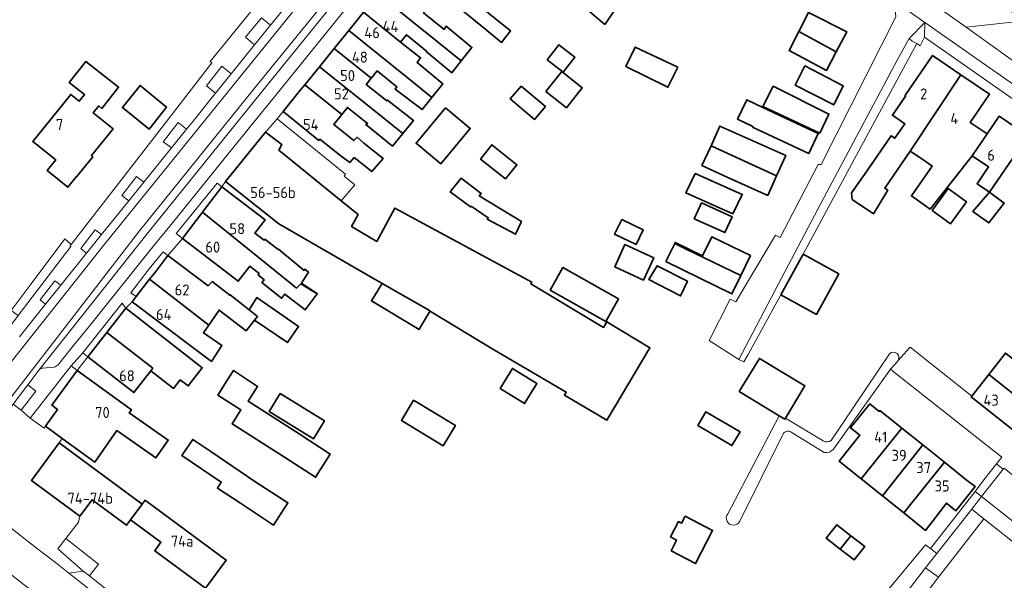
# Model space of a CAD drawing. Header units: metres. Extents: x 245598 to 248629, y 478632 to 481821.
# Tile 50 of 122: x 247785 to 247946, y 479452 to 479543. Entities that reach past the tile are written whole.
import ezdxf
from ezdxf.enums import TextEntityAlignment as Align

# ---------------------------------------------------------------- set-up
doc = ezdxf.new("R2010")
doc.units = ezdxf.units.M
for name, color, linetype, lineweight in [('B-XX-GR-GROENVOORZIENING-GV', 80, 'Continuous', 18), ('B-XX-IE-TERREINAFSCHEIDING_KUNSTMATIG_HEKWERK-G', 20, 'IE-TERREINAFSCHEIDING-KUNSTMATIG', 18), ('B-XX-IE-TERREINAFSCHEIDING_KUNSTMATIG_MUUR-G', 90, 'IE-TERREINAFSCHEIDING-KUNSTMATIG-DICHT', 18), ('B-XX-OG-BEBOUWING-GV', 7, 'Continuous', 35), ('B-XX-OG-BEBOUWING-T18', 10, 'Continuous', 18), ('B-XX-OG-TERREIN_ERF-GV', 7, 'Continuous', 18), ('B-XX-OG-WATER_GREPPEL-GV', 160, 'Continuous', 18), ('B-XX-VH-ONVERHARD-GV', 252, 'Continuous', 18), ('B-XX-VH-VERHARDING_GESLOTEN-GV', 252, 'Continuous', 18), ('B-XX-VH-VERHARDING_HALFVERHARDING-GV', 252, 'Continuous', 18), ('B-XX-VH-VERHARDING_OPEN-GV', 252, 'Continuous', 18)]:
    doc.layers.add(name, color=color, linetype=linetype, lineweight=lineweight)
doc.styles.add('NLCS-ISO-M-T18', font='NLCS-ISO.ttf', dxfattribs={"height": 1.8})
doc.linetypes.add('IE-TERREINAFSCHEIDING-KUNSTMATIG', pattern='A,4,[82,NLCS.SHX,S=0.75,R=90,X=0,Y=0],4,-2', length=10)
doc.linetypes.add('IE-TERREINAFSCHEIDING-KUNSTMATIG-DICHT', pattern='A,8,-1,[82,NLCS.SHX,S=0.75,R=90,X=0,Y=0],-1', length=10)

msp = doc.modelspace()

# ---------------------------------------------------------------- linework, layer by layer
at = {"layer": 'B-XX-GR-GROENVOORZIENING-GV'}
for points in [[(247935.9, 479554.23), (247933.08, 479546.81), (247939.93, 479541.9), (247948.4, 479542.8), (247946.16, 479546.26)], [(247823.837, 479539.039), (247826.429, 479542.238), (247824.95, 479543.409), (247822.357, 479540.259)], [(247948.4, 479542.8), (247939.93, 479541.9), (247952.647, 479532.777), (247952.566, 479533.807), (247951.9, 479542.877), (247951.775, 479544.575)], [(247933.142, 479540.255), (247933.18, 479542.66), (247930.63, 479540.03), (247931.14, 479539.59), (247931.86, 479539.25), (247932.44, 479538.86)], [(247817.46, 479531.114), (247820.003, 479534.286), (247818.473, 479535.516), (247815.963, 479532.299)], [(247812.709, 479525.248), (247811.331, 479526.317), (247808.915, 479523.201), (247810.265, 479522.192)], [(247803.293, 479513.543), (247805.736, 479516.588), (247804.541, 479517.527), (247802.16, 479514.413)], [(247796.378, 479505.009), (247798.863, 479508.068), (247797.84, 479508.841), (247795.45, 479505.742)], [(247784.1, 479495.66), (247785.276, 479494.82), (247793.851, 479506.107), (247793.743, 479506.218), (247793.922, 479506.449), (247792.86, 479507.34), (247787.355, 479500)], [(247789.702, 479496.706), (247792.191, 479499.784), (247791.252, 479500.483), (247788.866, 479497.375)], [(247942.455, 479465.268), (247940.833, 479463.206), (247942.793, 479461.617), (247953.189, 479453.405), (247955.035, 479455.236), (247954.338, 479455.854)], [(247933.301, 479453.632), (247935.41, 479452.094), (247942.793, 479461.617), (247940.833, 479463.206), (247935.155, 479455.989)], [(247936.699, 479441.391), (247941.217, 479441.089), (247932.361, 479448.162), (247935.41, 479452.094), (247933.301, 479453.632), (247929.362, 479448.548), (247928.683, 479447.708), (247930.284, 479446.452), (247930.236, 479446.391), (247936.625, 479441.297)]]:
    msp.add_lwpolyline(points, close=True, dxfattribs=at)
at = {"layer": 'B-XX-IE-TERREINAFSCHEIDING_KUNSTMATIG_HEKWERK-G'}
for points in [[(247924.687, 479525.976), (247931.86, 479539.25)], [(247909.697, 479498.214), (247904.351, 479488.44)]]:
    msp.add_lwpolyline(points, dxfattribs=at)
at = {"layer": 'B-XX-IE-TERREINAFSCHEIDING_KUNSTMATIG_MUUR-G'}
msp.add_lwpolyline([(247913.327, 479504.822), (247924.687, 479525.976)], dxfattribs=at)
at = {"layer": 'B-XX-OG-BEBOUWING-GV'}
for points in [[(247848.906, 479553.395), (247846.395, 479550.285), (247852.383, 479545.447), (247854.145, 479547.629), (247857.582, 479544.855), (247857.536, 479544.799), (247861.6, 479541.46), (247864.097, 479539.409), (247865.605, 479541.283), (247863.084, 479543.34), (247859.011, 479546.625), (247849.58, 479554.23)], [(247846.395, 479550.285), (247845.044, 479548.612), (247844.015, 479547.337), (247853.355, 479539.787), (247857.546, 479536.399), (247859.3, 479538.6), (247855.1, 479542.04), (247854.76, 479541.527), (247851.405, 479544.236), (247852.383, 479545.447)], [(247881, 479542.31), (247882.94, 479545.14), (247878.44, 479548.84), (247876.34, 479546.24)], [(247853.355, 479539.787), (247844.015, 479547.337), (247843.349, 479546.513), (247841.584, 479544.326), (247847.661, 479539.448), (247848.61, 479540.624), (247851.892, 479537.975), (247851.848, 479537.922), (247856, 479534.46), (247857.546, 479536.399)], [(247848.661, 479533.735), (247852.762, 479530.431), (247854.54, 479532.64), (247850.34, 479536.14), (247850.91, 479536.91), (247847.661, 479539.448), (247841.584, 479544.326), (247840.319, 479542.76), (247839.192, 479541.364)], [(247912.613, 479541.181), (247918.747, 479537.87), (247920.46, 479541.14), (247914.21, 479544.31)], [(247836.83, 479538.439), (247842.874, 479533.583), (247843.813, 479534.747), (247847.025, 479532.153), (247846.76, 479531.8), (247851.16, 479528.44), (247852.762, 479530.431), (247848.661, 479533.735), (247839.192, 479541.364)], [(247912.613, 479541.181), (247911.04, 479538.1), (247917.16, 479534.84), (247918.747, 479537.87)], [(247842.874, 479533.583), (247836.83, 479538.439), (247834.41, 479535.441), (247843.816, 479527.921), (247846.387, 479525.865), (247848.001, 479524.533), (247849.74, 479526.66), (247845.489, 479529.996), (247845.388, 479529.867), (247842.05, 479532.562)], [(247871.562, 479536.587), (247874.17, 479534.542), (247876.091, 479536.992), (247873.484, 479539.037)], [(247892.86, 479535.36), (247885.9, 479538.64), (247884.4, 479535.5), (247891.26, 479532.1)], [(247930.053, 479530.874), (247929.952, 479530.727), (247930.06, 479530.654), (247927.912, 479527.519), (247929.917, 479526.145), (247928.289, 479523.769), (247927.712, 479524.165), (247923.371, 479517.829), (247921.226, 479514.834), (247921.358, 479513.779), (247924.833, 479511.435), (247927.134, 479515.286), (247926.638, 479515.591), (247930.809, 479521.679), (247939.074, 479534.127), (247934.451, 479537.294)], [(247794.757, 479517.5), (247794.793, 479517.471), (247797.447, 479520.756), (247797.213, 479520.945), (247800.737, 479525.308), (247797.491, 479527.931), (247798.391, 479529.046), (247798.924, 479528.631), (247801.636, 479532.116), (247796.273, 479536.29), (247793.594, 479532.848), (247796.093, 479530.903), (247795.2, 479529.798), (247793.816, 479530.917), (247787.629, 479523.259), (247791.371, 479520.236), (247789.973, 479518.506), (247793.36, 479515.77)], [(247832.034, 479532.499), (247838.045, 479527.63), (247838.985, 479528.794), (247842.253, 479526.156), (247842, 479526), (247846.34, 479522.5), (247848.001, 479524.533), (247846.387, 479525.865), (247843.816, 479527.921), (247834.41, 479535.441)], [(247913.63, 479535.61), (247912.05, 479532.43), (247918.34, 479529.2), (247919.84, 479532.34)], [(247871.368, 479531.398), (247874.721, 479528.752), (247877.292, 479532.009), (247873.94, 479534.656)], [(247933.17, 479520.062), (247934.403, 479519.217), (247931, 479514.36), (247934.06, 479512.2), (247940.928, 479520.897), (247943.359, 479524.464), (247940.59, 479526.345), (247943.734, 479530.935), (247939.074, 479534.127), (247930.809, 479521.679)], [(247809.48, 479528.86), (247805.14, 479532.4), (247802.26, 479528.76), (247806.6, 479525.26)], [(247838.045, 479527.63), (247832.034, 479532.499), (247831.343, 479531.643), (247828.495, 479528.115), (247834.32, 479523.411), (247834.482, 479523.612), (247837.942, 479520.818), (247839.36, 479519.8), (247840.06, 479520.6), (247842.94, 479518.34), (247844.8, 479520.44), (247841.66, 479522.96), (247840.54, 479523.94), (247840.017, 479523.389), (247836.75, 479526.026)], [(247867.318, 479532.272), (247865.555, 479530.185), (247869.512, 479526.843), (247871.275, 479528.93)], [(247908.43, 479532.28), (247906.76, 479528.96), (247916.04, 479524.6), (247917.54, 479527.7)], [(247914.24, 479521.261), (247915.784, 479524.524), (247906.749, 479528.798), (247904.128, 479530.038), (247902.634, 479526.88), (247905.137, 479525.696), (247905.088, 479525.591)], [(247854.967, 479528.743), (247850.169, 479522.962), (247854.224, 479519.597), (247859.022, 479525.378)], [(247943.359, 479524.464), (247940.928, 479520.897), (247943.593, 479519.081), (247941.719, 479516.332), (247943.751, 479514.947), (247950.031, 479524.161), (247945.335, 479527.362)], [(247909.008, 479517.642), (247910.5, 479520.94), (247899.74, 479525.76), (247898.3, 479522.54)], [(247852.653, 479495.458), (247862.683, 479489.328), (247874.689, 479482.339), (247874.399, 479481.852), (247881.292, 479477.742), (247888.344, 479489.57), (247881.29, 479493.776), (247880.766, 479492.896), (247868.885, 479499.98), (247869.048, 479500.26), (247846.71, 479512.363), (247843.762, 479506.935), (247839.643, 479509.38), (247840.703, 479511.324), (247837.926, 479513.577), (247827.79, 479521.8), (247828.276, 479522.743), (247825.593, 479524.757), (247819.312, 479516.978), (247819.094, 479516.708), (247827.797, 479509.806), (247844.641, 479500.083), (247852.459, 479495.57)], [(247864.76, 479517.141), (247866.624, 479519.439), (247862.54, 479522.7), (247860.7, 479520.36)], [(247898.3, 479522.54), (247896.811, 479519.331), (247901.06, 479517.36), (247907.56, 479514.44), (247909.008, 479517.642)], [(247901.871, 479511.439), (247903.397, 479514.595), (247895.737, 479518.003), (247894.211, 479514.847)], [(247859.158, 479512.682), (247861.943, 479510.794), (247861.799, 479510.535), (247866.418, 479508.104), (247867.358, 479510.158), (247860.497, 479514.35), (247860.81, 479514.74), (247857.54, 479517.24), (247855.76, 479515), (247859.06, 479512.56)], [(247830, 479499.846), (247830.66, 479499.314), (247831.367, 479499.979), (247834.064, 479498.37), (247834.078, 479498.389), (247832.489, 479499.4), (247831.459, 479500.127), (247832.626, 479501.881), (247832, 479502.389), (247831.889, 479502.189), (247827.711, 479505.678), (247827.658, 479505.611), (247825.51, 479507.29), (247825.378, 479507.12), (247823.882, 479508.29), (247825.534, 479510.445), (247818.496, 479515.84), (247815.994, 479512.574), (247815.386, 479511.781), (247815.314, 479511.687), (247825.761, 479503.264)], [(247934.39, 479511.958), (247937.377, 479509.799), (247939.981, 479513.402), (247936.993, 479515.561)], [(247943.751, 479514.947), (247941, 479511.8), (247943.64, 479509.94), (247946.153, 479513.186)], [(247895.573, 479510.595), (247900.575, 479508.354), (247901.739, 479510.965), (247896.737, 479513.206)], [(247815.314, 479511.687), (247812.045, 479507.422), (247818.8, 479502.244), (247821.17, 479500.428), (247823.039, 479502.866), (247824.562, 479501.699), (247824.422, 479501.489), (247825.367, 479500.667), (247825.011, 479500.2), (247828.233, 479497.656), (247828.744, 479498.289), (247832.1, 479495.756), (247834.064, 479498.37), (247831.367, 479499.979), (247830.66, 479499.314), (247830, 479499.846), (247825.761, 479503.264)], [(247883.724, 479510.487), (247882.575, 479508.107), (247886.087, 479506.411), (247887.236, 479508.792)], [(247884.262, 479506.404), (247882.605, 479502.769), (247887.303, 479500.627), (247888.96, 479504.261)], [(247903.156, 479501.346), (247894.236, 479505.68), (247892.379, 479506.594), (247890.944, 479503.668), (247901.704, 479498.355)], [(247903.156, 479501.346), (247904.74, 479504.608), (247898.456, 479507.691), (247896.926, 479504.571), (247892.461, 479506.761), (247892.379, 479506.594), (247894.236, 479505.68)], [(247913.327, 479504.822), (247909.697, 479498.214), (247915.517, 479495.017), (247919.147, 479501.625)], [(247806.977, 479501.111), (247806.703, 479500.758), (247816.36, 479493.277), (247818.037, 479495.72), (247822.444, 479492.333), (247823.822, 479494.056), (247824.311, 479494.667), (247822.922, 479495.778), (247819.846, 479498.223), (247819.768, 479498.125), (247816.904, 479500.359), (247816.246, 479499.683), (247809.696, 479504.609), (247807.698, 479502.038)], [(247872.052, 479498.963), (247881.141, 479493.836), (247883.229, 479497.538), (247874.14, 479502.664)], [(247889.523, 479500), (247893.34, 479498.04), (247894.45, 479500.43), (247889.54, 479502.96), (247888.16, 479500.7)], [(247803.846, 479497.083), (247813.732, 479489.618), (247816.802, 479487.343), (247818.502, 479489.935), (247815.487, 479492.005), (247816.36, 479493.277), (247806.703, 479500.758), (247804.512, 479497.94)], [(247852.311, 479495.322), (247852.459, 479495.57), (247844.641, 479500.083), (247844.531, 479499.901), (247842.889, 479497.2), (247850.667, 479492.567), (247850.867, 479492.9)], [(247823.822, 479494.056), (247829.2, 479490.411), (247831.011, 479493.056), (247824.167, 479497.756), (247822.922, 479495.778), (247824.311, 479494.667)], [(247802.801, 479496.032), (247799.713, 479492.069), (247807.22, 479486.219), (247806.91, 479485.821), (247810.608, 479482.94), (247811.705, 479484.348), (247812.997, 479483.341), (247815.298, 479486.294), (247814.725, 479486.741)], [(247799.713, 479492.069), (247796.772, 479488.294), (247796.625, 479488.106), (247804.133, 479482.257), (247806.91, 479485.821), (247807.22, 479486.219)], [(247954.759, 479482.08), (247946.364, 479488.686), (247943.606, 479485.181), (247952.001, 479478.575)], [(247902.919, 479482.421), (247909.423, 479478.467), (247910.329, 479477.916), (247910.428, 479478.079), (247913.621, 479483.33), (247906.21, 479487.835)], [(247794.866, 479485.845), (247790.765, 479480.181), (247791.693, 479479.51), (247789.699, 479476.757), (247792.445, 479474.769), (247797.768, 479470.915), (247801.347, 479476.036), (247807.707, 479471.592), (247809.73, 479474.487), (247803.368, 479478.934), (247803.719, 479479.436)], [(247819.301, 479484.187), (247817.803, 479481.852), (247821.601, 479479.413), (247820.16, 479477.168), (247828.686, 479471.693), (247833.772, 479468.429), (247836.173, 479472.203), (247831.122, 479475.489), (247822.779, 479480.847), (247824.32, 479483.247), (247820.386, 479485.878)], [(247863.872, 479482.896), (247867.856, 479480.448), (247869.877, 479483.738), (247865.893, 479486.186)], [(247943.606, 479485.181), (247940.846, 479481.672), (247940.743, 479481.542), (247949.138, 479474.936), (247949.199, 479475.014), (247952.001, 479478.575)], [(247828.017, 479482.08), (247826.22, 479479.17), (247833.45, 479474.706), (247835.246, 479477.617)], [(247849.775, 479481.016), (247847.774, 479477.711), (247854.591, 479473.584), (247856.592, 479476.889)], [(247896.156, 479476.857), (247901.713, 479473.602), (247903.032, 479475.854), (247897.476, 479479.109)], [(247925.846, 479479.33), (247925.722, 479479.176), (247924.203, 479480.396), (247921.075, 479476.501), (247922.602, 479475.275), (247919.214, 479471.056), (247922.809, 479468.175), (247929.42, 479476.465)], [(247929.42, 479476.465), (247922.809, 479468.175), (247926.262, 479465.408), (247932.852, 479473.714)], [(247823.867, 479467.733), (247823.844, 479467.733), (247816.689, 479472.611), (247813.767, 479474.611), (247811.967, 479471.989), (247818.389, 479467.611), (247817.767, 479466.667), (247821.546, 479464.214), (247826.932, 479460.613), (247829.275, 479464.251)], [(247791.95, 479474.046), (247787.409, 479467.905), (247795.325, 479462.051), (247797.317, 479464.745), (247802.917, 479460.602), (247803.573, 479461.489), (247805.509, 479464.017)], [(247929.765, 479462.6), (247936.397, 479470.873), (247932.852, 479473.714), (247926.262, 479465.408)], [(247936.397, 479470.873), (247929.765, 479462.6), (247933.31, 479459.759), (247936.722, 479464.207), (247938.259, 479462.96), (247941.385, 479466.912), (247939.941, 479468.032)], [(247805.509, 479464.017), (247803.573, 479461.489), (247808.547, 479457.811), (247807.535, 479456.441), (247815.809, 479450.323), (247816.122, 479450.747), (247819.193, 479454.899), (247806.001, 479464.656), (247805.989, 479464.665)], [(247892.982, 479461.22), (247891.716, 479458.682), (247892.687, 479458.179), (247891.782, 479456.431), (247895.775, 479454.366), (247898.559, 479459.75), (247894.088, 479462.062), (247893.511, 479460.947)], [(247919.391, 479456.701), (247921.111, 479458.887), (247918.824, 479460.686), (247917.105, 479458.495)], [(247921.111, 479458.887), (247919.391, 479456.701), (247921.657, 479454.923), (247923.375, 479457.107)]]:
    msp.add_lwpolyline(points, close=True, dxfattribs=at)
at = {"layer": 'B-XX-OG-TERREIN_ERF-GV'}
for points in [[(247784.1, 479495.66), (247787.355, 479500), (247792.86, 479507.34), (247793.922, 479506.449), (247807.444, 479523.874), (247816.825, 479536.05), (247816.571, 479536.277), (247831.687, 479554.883), (247831.854, 479554.672), (247835.187, 479558.705), (247847.209, 479573.214), (247863.84, 479593.52), (247866.154, 479596.525), (247862.746, 479599.275), (247861.026, 479600.77), (247845.6, 479613.36), (247844.3, 479614.46), (247847.14, 479618), (247824.3, 479636.96)], [(247851.405, 479544.236), (247854.76, 479541.527), (247855.1, 479542.04), (247859.3, 479538.6), (247857.546, 479536.399), (247856, 479534.46), (247851.848, 479537.922), (247851.892, 479537.975), (247848.61, 479540.624), (247847.661, 479539.448), (247850.91, 479536.91), (247850.34, 479536.14), (247854.54, 479532.64), (247852.762, 479530.431), (247851.16, 479528.44), (247846.76, 479531.8), (247847.025, 479532.153), (247843.813, 479534.747), (247842.874, 479533.583), (247842.05, 479532.562), (247845.388, 479529.867), (247845.489, 479529.996), (247849.74, 479526.66), (247848.001, 479524.533), (247846.34, 479522.5), (247842, 479526), (247842.253, 479526.156), (247838.985, 479528.794), (247838.045, 479527.63), (247836.75, 479526.026), (247840.017, 479523.389), (247840.54, 479523.94), (247841.66, 479522.96), (247844.8, 479520.44), (247842.94, 479518.34), (247840.06, 479520.6), (247839.36, 479519.8), (247837.942, 479520.818), (247834.482, 479523.612), (247834.32, 479523.411), (247828.495, 479528.115), (247827.503, 479526.943), (247838.68, 479517.91), (247838.46, 479517.56), (247840.16, 479516.14), (247837.926, 479513.577), (247840.703, 479511.324), (247839.643, 479509.38), (247843.762, 479506.935), (247846.71, 479512.363), (247869.048, 479500.26), (247868.885, 479499.98), (247880.766, 479492.896), (247881.29, 479493.776), (247888.344, 479489.57), (247881.292, 479477.742), (247874.399, 479481.852), (247874.689, 479482.339), (247862.683, 479489.328), (247852.653, 479495.458), (247852.459, 479495.57), (247852.311, 479495.322), (247850.867, 479492.9), (247850.667, 479492.567), (247842.889, 479497.2), (247844.531, 479499.901), (247844.641, 479500.083), (247827.797, 479509.806), (247819.094, 479516.708), (247818.496, 479515.84), (247825.534, 479510.445), (247823.882, 479508.29), (247825.378, 479507.12), (247825.51, 479507.29), (247827.658, 479505.611), (247827.711, 479505.678), (247831.889, 479502.189), (247832, 479502.389), (247832.626, 479501.881), (247831.459, 479500.127), (247832.489, 479499.4), (247834.078, 479498.389), (247834.064, 479498.37), (247832.1, 479495.756), (247828.744, 479498.289), (247828.233, 479497.656), (247825.011, 479500.2), (247825.367, 479500.667), (247824.422, 479501.489), (247824.562, 479501.699), (247823.039, 479502.866), (247821.17, 479500.428), (247818.8, 479502.244), (247812.045, 479507.422), (247809.696, 479504.609), (247816.246, 479499.683), (247816.904, 479500.359), (247819.768, 479498.125), (247819.846, 479498.223), (247822.922, 479495.778), (247824.167, 479497.756), (247831.011, 479493.056), (247829.2, 479490.411), (247823.822, 479494.056), (247822.444, 479492.333), (247818.037, 479495.72), (247816.36, 479493.277), (247815.487, 479492.005), (247818.502, 479489.935), (247816.802, 479487.343), (247813.732, 479489.618), (247803.846, 479497.083), (247802.801, 479496.032), (247814.725, 479486.741), (247815.298, 479486.294), (247812.997, 479483.341), (247811.705, 479484.348), (247810.608, 479482.94), (247806.91, 479485.821), (247804.133, 479482.257), (247796.625, 479488.106), (247794.866, 479485.845), (247803.719, 479479.436), (247803.368, 479478.934), (247809.73, 479474.487), (247807.707, 479471.592), (247801.347, 479476.036), (247797.768, 479470.915), (247792.445, 479474.769), (247791.95, 479474.046), (247805.509, 479464.017), (247805.989, 479464.665), (247806.001, 479464.656), (247819.193, 479454.899), (247816.122, 479450.747)], [(247863.084, 479543.34), (247865.605, 479541.283), (247864.097, 479539.409), (247861.6, 479541.46), (247857.536, 479544.799)], [(247955.04, 479524.9), (247933.142, 479540.255), (247932.44, 479538.86), (247931.86, 479539.25), (247924.687, 479525.976), (247913.327, 479504.822), (247919.147, 479501.625), (247915.517, 479495.017), (247909.697, 479498.214), (247904.351, 479488.44), (247903.664, 479487.245), (247902.84, 479487.66), (247898, 479490.74), (247901.44, 479497.5), (247902.36, 479497.06), (247904.1, 479500), (247908.8, 479507.94), (247909.6, 479507.54), (247915.8, 479519.5), (247916.26, 479519.5), (247928.44, 479543.6)], [(247928.799, 479487.433), (247930.789, 479489.689), (247940.846, 479481.672), (247943.606, 479485.181), (247946.364, 479488.686)], [(247901.019, 479462.484), (247909.423, 479478.467), (247902.919, 479482.421), (247906.21, 479487.835), (247913.621, 479483.33), (247910.428, 479478.079), (247916.615, 479474.371)], [(247917.909, 479474.452), (247927.444, 479488.578)], [(247926.627, 479449.321), (247933.311, 479457.4), (247934.126, 479456.789), (247938.693, 479462.617), (247941.389, 479466.113), (247942.841, 479467.995), (247944.891, 479470.597), (247945.763, 479471.704), (247928.227, 479485.544), (247927.582, 479486.053), (247918.287, 479473.02)], [(247916.788, 479472.495), (247911.381, 479475.807)], [(247909.99, 479475.3), (247903.006, 479461.261)], [(247815.809, 479450.323), (247807.535, 479456.441), (247808.547, 479457.811), (247803.573, 479461.489), (247802.917, 479460.602), (247797.317, 479464.745), (247795.325, 479462.051), (247795.067, 479461.078), (247793.01, 479458.437), (247798.344, 479454.267), (247796.889, 479452.311), (247808.633, 479442.933)]]:
    msp.add_lwpolyline(points, dxfattribs=at)
for points in [[(247881, 479542.31), (247876.34, 479546.24), (247878.44, 479548.84), (247882.94, 479545.14)], [(247912.613, 479541.181), (247914.21, 479544.31), (247920.46, 479541.14), (247918.747, 479537.87), (247917.16, 479534.84), (247911.04, 479538.1)], [(247871.562, 479536.587), (247873.484, 479539.037), (247876.091, 479536.992), (247874.17, 479534.542)], [(247892.86, 479535.36), (247891.26, 479532.1), (247884.4, 479535.5), (247885.9, 479538.64)], [(247934.403, 479519.217), (247933.17, 479520.062), (247930.809, 479521.679), (247926.638, 479515.591), (247927.134, 479515.286), (247924.833, 479511.435), (247921.358, 479513.779), (247921.226, 479514.834), (247923.371, 479517.829), (247927.712, 479524.165), (247928.289, 479523.769), (247929.917, 479526.145), (247927.912, 479527.519), (247930.06, 479530.654), (247929.952, 479530.727), (247930.053, 479530.874), (247934.451, 479537.294), (247939.074, 479534.127), (247943.734, 479530.935), (247940.59, 479526.345), (247943.359, 479524.464), (247945.335, 479527.362), (247950.031, 479524.161), (247943.751, 479514.947), (247941.719, 479516.332), (247943.593, 479519.081), (247940.928, 479520.897), (247934.06, 479512.2), (247931, 479514.36)], [(247798.391, 479529.046), (247797.491, 479527.931), (247800.737, 479525.308), (247797.213, 479520.945), (247797.447, 479520.756), (247794.793, 479517.471), (247794.757, 479517.5), (247793.36, 479515.77), (247789.973, 479518.506), (247791.371, 479520.236), (247787.629, 479523.259), (247793.816, 479530.917), (247795.2, 479529.798), (247796.093, 479530.903), (247793.594, 479532.848), (247796.273, 479536.29), (247801.636, 479532.116), (247798.924, 479528.631)], [(247913.63, 479535.61), (247919.84, 479532.34), (247918.34, 479529.2), (247912.05, 479532.43)], [(247871.368, 479531.398), (247873.94, 479534.656), (247877.292, 479532.009), (247874.721, 479528.752)], [(247809.48, 479528.86), (247806.6, 479525.26), (247802.26, 479528.76), (247805.14, 479532.4)], [(247867.318, 479532.272), (247871.275, 479528.93), (247869.512, 479526.843), (247865.555, 479530.185)], [(247908.43, 479532.28), (247917.54, 479527.7), (247916.04, 479524.6), (247906.76, 479528.96)], [(247914.24, 479521.261), (247905.088, 479525.591), (247905.137, 479525.696), (247902.634, 479526.88), (247904.128, 479530.038), (247906.749, 479528.798), (247915.784, 479524.524)], [(247854.967, 479528.743), (247859.022, 479525.378), (247854.224, 479519.597), (247850.169, 479522.962)], [(247898.3, 479522.54), (247899.74, 479525.76), (247910.5, 479520.94), (247909.008, 479517.642), (247907.56, 479514.44), (247901.06, 479517.36), (247896.811, 479519.331)], [(247866.624, 479519.439), (247864.76, 479517.141), (247860.7, 479520.36), (247862.54, 479522.7)], [(247901.871, 479511.439), (247894.211, 479514.847), (247895.737, 479518.003), (247903.397, 479514.595)], [(247815.386, 479511.781), (247815.994, 479512.574), (247818.496, 479515.84), (247817.707, 479516.46), (247811.018, 479508.228), (247812.045, 479507.422), (247815.314, 479511.687)], [(247860.497, 479514.35), (247867.358, 479510.158), (247866.418, 479508.104), (247861.799, 479510.535), (247861.943, 479510.794), (247859.158, 479512.682), (247859.06, 479512.56), (247855.76, 479515), (247857.54, 479517.24), (247860.81, 479514.74)], [(247934.39, 479511.958), (247936.993, 479515.561), (247939.981, 479513.402), (247937.377, 479509.799)], [(247943.751, 479514.947), (247946.153, 479513.186), (247943.64, 479509.94), (247941, 479511.8)], [(247895.573, 479510.595), (247896.737, 479513.206), (247901.739, 479510.965), (247900.575, 479508.354)], [(247883.724, 479510.487), (247887.236, 479508.792), (247886.087, 479506.411), (247882.575, 479508.107)], [(247884.262, 479506.404), (247888.96, 479504.261), (247887.303, 479500.627), (247882.605, 479502.769)], [(247892.379, 479506.594), (247892.461, 479506.761), (247896.926, 479504.571), (247898.456, 479507.691), (247904.74, 479504.608), (247903.156, 479501.346), (247901.704, 479498.355), (247890.944, 479503.668)], [(247806.703, 479500.758), (247806.977, 479501.111), (247807.698, 479502.038), (247809.696, 479504.609), (247808.915, 479505.245), (247806.628, 479502.438), (247803.66, 479498.54), (247804.512, 479497.94)], [(247872.052, 479498.963), (247874.14, 479502.664), (247883.229, 479497.538), (247881.141, 479493.836)], [(247889.523, 479500), (247888.16, 479500.7), (247889.54, 479502.96), (247894.45, 479500.43), (247893.34, 479498.04)], [(247799.713, 479492.069), (247802.801, 479496.032), (247802.2, 479496.84), (247795.8, 479488.74), (247796.625, 479488.106), (247796.772, 479488.294)], [(247790.765, 479480.181), (247794.866, 479485.845), (247793.902, 479486.601), (247787.21, 479478.068), (247789.465, 479476.434), (247789.699, 479476.757), (247791.693, 479479.51)], [(247828.686, 479471.693), (247820.16, 479477.168), (247821.601, 479479.413), (247817.803, 479481.852), (247819.301, 479484.187), (247820.386, 479485.878), (247824.32, 479483.247), (247822.779, 479480.847), (247831.122, 479475.489), (247836.173, 479472.203), (247833.772, 479468.429)], [(247863.872, 479482.896), (247865.893, 479486.186), (247869.877, 479483.738), (247867.856, 479480.448)], [(247828.017, 479482.08), (247835.246, 479477.617), (247833.45, 479474.706), (247826.22, 479479.17)], [(247849.775, 479481.016), (247856.592, 479476.889), (247854.591, 479473.584), (247847.774, 479477.711)], [(247896.156, 479476.857), (247897.476, 479479.109), (247903.032, 479475.854), (247901.713, 479473.602)], [(247922.602, 479475.275), (247921.075, 479476.501), (247924.203, 479480.396), (247925.722, 479479.176), (247925.846, 479479.33), (247929.42, 479476.465), (247932.852, 479473.714), (247936.397, 479470.873), (247939.941, 479468.032), (247941.385, 479466.912), (247938.259, 479462.96), (247936.722, 479464.207), (247933.31, 479459.759), (247929.765, 479462.6), (247926.262, 479465.408), (247922.809, 479468.175), (247919.214, 479471.056)], [(247816.689, 479472.611), (247823.844, 479467.733), (247823.867, 479467.733), (247829.275, 479464.251), (247826.932, 479460.613), (247821.546, 479464.214), (247817.767, 479466.667), (247818.389, 479467.611), (247811.967, 479471.989), (247813.767, 479474.611)], [(247891.716, 479458.682), (247892.982, 479461.22), (247893.511, 479460.947), (247894.088, 479462.062), (247898.559, 479459.75), (247895.775, 479454.366), (247891.782, 479456.431), (247892.687, 479458.179)], [(247921.111, 479458.887), (247923.375, 479457.107), (247921.657, 479454.923), (247919.391, 479456.701), (247917.105, 479458.495), (247918.824, 479460.686)]]:
    msp.add_lwpolyline(points, close=True, dxfattribs=at)
for points in [[(247927.444, 479488.578, -0.9477677), (247928.799, 479487.433)], [(247911.381, 479475.807, 0.5068383), (247909.99, 479475.3)], [(247916.615, 479474.371, 0.3313004), (247917.909, 479474.452)], [(247918.287, 479473.02, -0.2991259), (247916.788, 479472.495)], [(247903.006, 479461.261, -1.0941209), (247901.019, 479462.484)]]:
    msp.add_lwpolyline(points, format="xyb", dxfattribs=at)
at = {"layer": 'B-XX-OG-WATER_GREPPEL-GV'}
for points in [[(247928.799, 479487.433, 0.9477677), (247927.444, 479488.578)], [(247909.99, 479475.3, -0.5068383), (247911.381, 479475.807)], [(247917.909, 479474.452, -0.3313004), (247916.615, 479474.371)], [(247916.788, 479472.495, 0.2991259), (247918.287, 479473.02)], [(247901.019, 479462.484, 1.0941209), (247903.006, 479461.261)]]:
    msp.add_lwpolyline(points, format="xyb", dxfattribs=at)
for points in [[(247927.444, 479488.578), (247917.909, 479474.452)], [(247918.287, 479473.02), (247927.582, 479486.053), (247928.711, 479487.333), (247928.799, 479487.433)], [(247910.428, 479478.079), (247910.329, 479477.916), (247909.423, 479478.467), (247901.019, 479462.484)], [(247916.615, 479474.371), (247910.428, 479478.079)], [(247911.381, 479475.807), (247916.788, 479472.495)], [(247903.006, 479461.261), (247909.99, 479475.3)]]:
    msp.add_lwpolyline(points, dxfattribs=at)
at = {"layer": 'B-XX-VH-ONVERHARD-GV'}
for points in [[(247933.18, 479542.66), (247928.23, 479546.14), (247928.44, 479543.6), (247916.26, 479519.5), (247915.8, 479519.5), (247909.6, 479507.54), (247908.8, 479507.94), (247904.1, 479500), (247902.36, 479497.06), (247901.44, 479497.5), (247898, 479490.74), (247902.84, 479487.66), (247909.314, 479500), (247916.26, 479513.24), (247928.7, 479536.5), (247930.63, 479540.03)], [(247935.41, 479452.094), (247932.361, 479448.162), (247941.217, 479441.089), (247953.189, 479453.405), (247942.793, 479461.617)]]:
    msp.add_lwpolyline(points, close=True, dxfattribs=at)
at = {"layer": 'B-XX-VH-VERHARDING_GESLOTEN-GV'}
for points in [[(247866.86, 479585.166), (247864.489, 479587.075), (247839.512, 479556.16), (247811.489, 479521.439), (247799.415, 479506.518), (247784.173, 479487.336), (247778.553, 479479.973), (247781.283, 479477.887), (247805.051, 479508.673), (247824.077, 479532.241), (247840.149, 479552.024), (247866.565, 479584.803)], [(247928.23, 479546.14), (247933.18, 479542.66), (247955.973, 479526.699), (247957.28, 479528.68), (247956.1, 479529.5), (247955.96, 479530.4), (247953.59, 479532.1), (247952.647, 479532.777), (247939.93, 479541.9), (247933.08, 479546.81), (247922.83, 479554.18), (247919.147, 479556.821), (247918.624, 479557.195), (247896.86, 479572.8), (247876.46, 479587.24), (247874.04, 479584.271), (247884.255, 479576.73), (247890.74, 479572.4)], [(247806.256, 479508.112), (247824.971, 479531.311), (247841.05, 479551.181), (247867.907, 479584.322), (247866.86, 479585.166), (247866.565, 479584.803), (247840.149, 479552.024), (247824.077, 479532.241), (247805.051, 479508.673), (247781.283, 479477.887), (247782.096, 479477.266), (247784.453, 479480.371), (247786.822, 479483.505), (247788.679, 479485.975)], [(247793.511, 479452.756), (247791.317, 479454.494), (247788.17, 479456.916), (247784.106, 479460.109), (247780.43, 479455.362), (247800.737, 479439.5), (247804.487, 479444.202)]]:
    msp.add_lwpolyline(points, close=True, dxfattribs=at)
for points in [[(247784.173, 479487.336), (247799.415, 479506.518), (247811.489, 479521.439), (247839.512, 479556.16)], [(247831.03, 479547.92), (247826.429, 479542.238), (247823.837, 479539.039), (247820.003, 479534.286), (247817.46, 479531.114), (247816.547, 479529.988), (247814.052, 479526.859), (247812.709, 479525.248), (247810.265, 479522.192), (247805.736, 479516.588), (247803.293, 479513.543), (247798.863, 479508.068), (247796.378, 479505.009), (247792.191, 479499.784), (247789.702, 479496.706), (247786.269, 479492.403), (247785.452, 479491.33)]]:
    msp.add_lwpolyline(points, dxfattribs=at)
at = {"layer": 'B-XX-VH-VERHARDING_HALFVERHARDING-GV'}
msp.add_lwpolyline([(247909.314, 479500), (247902.84, 479487.66), (247903.664, 479487.245), (247904.351, 479488.44), (247909.697, 479498.214), (247913.327, 479504.822), (247924.687, 479525.976), (247931.86, 479539.25), (247931.14, 479539.59), (247930.63, 479540.03), (247928.7, 479536.5), (247916.26, 479513.24)], close=True, dxfattribs=at)
at = {"layer": 'B-XX-VH-VERHARDING_OPEN-GV'}
for points in [[(247857.875, 479581.071), (247858.206, 479581.477), (247856.954, 479582.516), (247859.519, 479585.697), (247860.766, 479584.657), (247863.416, 479587.939), (247864.91, 479589.809), (247866.154, 479591.312), (247864.896, 479592.336), (247867.482, 479595.495), (247866.154, 479596.525), (247863.84, 479593.52), (247847.209, 479573.214), (247835.187, 479558.705), (247831.854, 479554.672), (247831.687, 479554.883), (247816.571, 479536.277), (247816.825, 479536.05), (247807.444, 479523.874), (247793.922, 479506.449), (247793.743, 479506.218), (247793.851, 479506.107), (247785.276, 479494.82), (247783.16, 479492.035)], [(247868.14, 479584.58), (247867.907, 479584.322), (247841.05, 479551.181), (247824.971, 479531.311), (247806.256, 479508.112), (247788.679, 479485.975)], [(247791.788, 479486.791), (247792.373, 479487.554), (247794.281, 479489.93), (247796.77, 479492.973), (247807.463, 479506.299), (247810.002, 479509.393), (247823.21, 479525.781), (247826.353, 479529.676), (247842.519, 479549.681), (247867.897, 479581.097)], [(247867.897, 479581.097), (247842.519, 479549.681), (247826.353, 479529.676), (247823.21, 479525.781), (247810.002, 479509.393), (247807.463, 479506.299), (247796.77, 479492.973), (247794.281, 479489.93), (247792.373, 479487.554), (247791.788, 479486.791)], [(247785.452, 479491.33), (247786.269, 479492.403), (247789.702, 479496.706), (247788.866, 479497.375), (247791.252, 479500.483), (247792.191, 479499.784), (247796.378, 479505.009), (247795.45, 479505.742), (247797.84, 479508.841), (247798.863, 479508.068), (247803.293, 479513.543), (247802.16, 479514.413), (247804.541, 479517.527), (247805.736, 479516.588), (247810.265, 479522.192), (247808.915, 479523.201), (247811.331, 479526.317), (247812.709, 479525.248), (247814.052, 479526.859), (247816.547, 479529.988), (247817.46, 479531.114), (247815.963, 479532.299), (247818.473, 479535.516), (247820.003, 479534.286), (247823.837, 479539.039), (247822.357, 479540.259), (247824.95, 479543.409), (247826.429, 479542.238), (247831.03, 479547.92)], [(247788.679, 479485.975), (247786.822, 479483.505), (247788.122, 479482.503), (247785.764, 479479.386), (247787.21, 479478.068), (247793.902, 479486.601), (247795.8, 479488.74), (247802.2, 479496.84), (247802.801, 479496.032), (247803.846, 479497.083), (247804.512, 479497.94), (247803.66, 479498.54), (247806.628, 479502.438), (247808.915, 479505.245), (247809.696, 479504.609), (247812.045, 479507.422), (247811.018, 479508.228), (247817.707, 479516.46), (247818.496, 479515.84), (247819.094, 479516.708), (247819.312, 479516.978), (247825.593, 479524.757), (247827.503, 479526.943), (247828.495, 479528.115), (247831.343, 479531.643), (247832.034, 479532.499), (247834.41, 479535.441), (247836.83, 479538.439), (247839.192, 479541.364), (247840.319, 479542.76), (247841.584, 479544.326)], [(247962.339, 479464.386), (247959.977, 479466.255), (247955.361, 479470.081), (247953.183, 479471.808), (247949.199, 479475.014), (247949.138, 479474.936), (247940.743, 479481.542), (247940.846, 479481.672), (247930.789, 479489.689), (247928.799, 479487.433), (247928.711, 479487.333), (247927.582, 479486.053), (247928.227, 479485.544), (247945.763, 479471.704), (247944.891, 479470.597), (247945.968, 479469.738), (247946.12, 479469.932), (247958.1, 479460.06)], [(247789.284, 479486.258), (247791.11, 479486.416)], [(247791.11, 479486.416), (247789.284, 479486.258)], [(247792.445, 479474.769), (247789.699, 479476.757), (247789.465, 479476.434), (247787.21, 479478.068), (247785.764, 479479.386), (247784.453, 479480.371), (247782.096, 479477.266), (247780.532, 479475.213), (247777.972, 479471.827), (247778.783, 479468.044)], [(247782.789, 479461.203), (247784.106, 479460.109), (247788.17, 479456.916), (247791.317, 479454.494), (247793.511, 479452.756), (247795.867, 479453.122), (247791.7, 479456.756), (247793.01, 479458.437), (247795.067, 479461.078), (247795.325, 479462.051), (247787.409, 479467.905), (247791.95, 479474.046), (247792.445, 479474.769)]]:
    msp.add_lwpolyline(points, dxfattribs=at)
for points in [[(247956.4, 479526.4), (247955.973, 479526.699), (247933.18, 479542.66), (247933.142, 479540.255), (247955.04, 479524.9)], [(247837.926, 479513.577), (247840.16, 479516.14), (247838.46, 479517.56), (247838.68, 479517.91), (247827.503, 479526.943), (247825.593, 479524.757), (247828.276, 479522.743), (247827.79, 479521.8)], [(247796.625, 479488.106), (247795.8, 479488.74), (247793.902, 479486.601), (247794.866, 479485.845)], [(247786.822, 479483.505), (247784.453, 479480.371), (247785.764, 479479.386), (247788.122, 479482.503)], [(247941.389, 479466.113), (247942.455, 479465.268), (247945.968, 479469.738), (247944.891, 479470.597), (247942.841, 479467.995)], [(247954.338, 479455.854), (247957.511, 479459.939), (247958.1, 479460.06), (247946.12, 479469.932), (247945.968, 479469.738), (247942.455, 479465.268)], [(247941.389, 479466.113), (247938.693, 479462.617), (247934.126, 479456.789), (247935.155, 479455.989), (247940.833, 479463.206), (247942.455, 479465.268)], [(247795.867, 479453.122), (247796.889, 479452.311), (247798.344, 479454.267), (247793.01, 479458.437), (247791.7, 479456.756)], [(247928.683, 479447.708), (247929.362, 479448.548), (247933.301, 479453.632), (247935.155, 479455.989), (247934.126, 479456.789), (247933.311, 479457.4), (247926.627, 479449.321)], [(247823.708, 479429.066), (247824.4, 479429.911), (247814.7, 479437.5), (247809.203, 479442.178), (247808.633, 479442.933), (247796.889, 479452.311), (247795.867, 479453.122), (247793.511, 479452.756), (247804.487, 479444.202), (247805.7, 479443.256)]]:
    msp.add_lwpolyline(points, close=True, dxfattribs=at)
for points in [[(247788.679, 479485.975, -0.2123724), (247789.284, 479486.258)], [(247789.284, 479486.258, 0.2123724), (247788.679, 479485.975)], [(247791.11, 479486.416, 0.1432862), (247791.788, 479486.791)], [(247791.788, 479486.791, -0.1432862), (247791.11, 479486.416)]]:
    msp.add_lwpolyline(points, format="xyb", dxfattribs=at)

# ---------------------------------------------------------------- texts
at = {"layer": 'B-XX-OG-BEBOUWING-T18', "style": 'NLCS-ISO-M-T18'}
for s, p in [('46', (247843, 479541)), ('44', (247846, 479542)), ('48', (247841, 479537)), ('50', (247839, 479534)), ('52', (247838, 479531)), ('2', (247933, 479531)), ('4', (247938, 479527)), ('7', (247792, 479526)), ('54', (247833, 479526)), ('6', (247944, 479521)), ('56-56b', (247826.821, 479514.898)), ('58', (247821, 479509)), ('60', (247817, 479506)), ('62', (247812, 479499)), ('64', (247809, 479495)), ('68', (247803, 479485)), ('43', (247944, 479481)), ('70', (247799, 479479)), ('41', (247926, 479475)), ('39', (247929, 479472)), ('37', (247933, 479470)), ('35', (247936, 479467)), ('74-74b', (247797, 479465)), ('74a', (247812, 479458))]:
    msp.add_text(s, height=1.8, dxfattribs=at).set_placement(p, align=Align.MIDDLE_CENTER)

doc.saveas('drawing.dxf')
